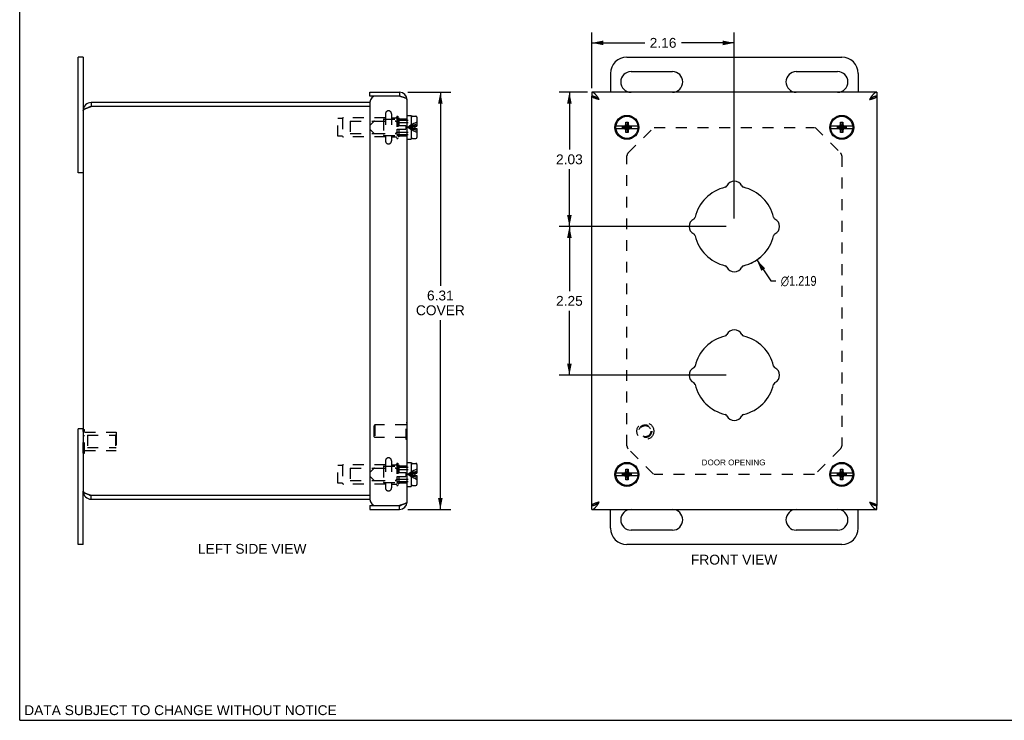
# Model space of a CAD drawing. Header units: inches. Extents: x 0 to 29.8, y 0 to 19.3.
# Tile 1 of 5: x 0 to 14.9, y 0 to 10.6. Entities that reach past the tile are written whole.
import ezdxf

# ---------------------------------------------------------------- set-up
doc = ezdxf.new("R2010")
doc.units = ezdxf.units.IN
doc.header["$LTSCALE"] = 1.638496
doc.header["$MEASUREMENT"] = 0
doc.linetypes.add('HIDDEN', pattern=[0.2, 0.1, -0.1])
doc.layers.get('0').update_dxf_attribs({"linetype": 'CONTINUOUS'})
for name, color, linetype in [('02___PRT_ALL_AXES', 7, 'CONTINUOUS'), ('06___PRT_ALL_SURFS', 7, 'CONTINUOUS'), ('DEFAULT_2', 8, 'HIDDEN'), ('DIMENSIONS', 7, 'CONTINUOUS')]:
    doc.layers.add(name, color=color, linetype=linetype)
doc.styles.get("Standard").update_dxf_attribs({"font": 'arial.ttf'})
doc.styles.add('TEXTSTYLE_1', font='gdt', dxfattribs={"width": 0.8})
doc.dimstyles.new('DIMSTYLE_1', dxfattribs={"dimtxt": 0.148954, "dimasz": 0.17524, "dimexe": 0.09, "dimexo": 0.07, "dimgap": 0.09, "dimtad": 0, "dimtih": 1, "dimtoh": 1, "dimdec": 3, "dimzin": 4, "dimdsep": 46, "dimtxsty": 'Standard', "dimblk": '_FILLED', "dimblk1": '_FILLED', "dimblk2": '_FILLED', "dimcen": 0.09, "dimadec": 3, "dimazin": 1, "dimtfac": 1, "dimtdec": 3, "dimtofl": 0, "dimtmove": 0, "dimatfit": 1, "dimldrblk": '_FILLED', "dimfxl": 0, "dimtolj": 1, "dimtzin": 4, "dimarcsym": 0})
doc.dimstyles.new('DIMSTYLE_2', dxfattribs={"dimtxt": 0.148954, "dimasz": 0.17524, "dimexe": 0.09, "dimexo": 0.07, "dimgap": 0.0425, "dimtad": 0, "dimtih": 1, "dimtoh": 1, "dimzin": 4, "dimdsep": 46, "dimtxsty": 'Standard', "dimblk": '_FILLED', "dimblk1": '_FILLED', "dimblk2": '_FILLED', "dimcen": 0.09, "dimazin": 1, "dimtfac": 1, "dimtdec": 3, "dimtofl": 0, "dimtmove": 0, "dimatfit": 3, "dimldrblk": '_FILLED', "dimfxl": 0, "dimtolj": 1, "dimtzin": 4, "dimarcsym": 0})

# ---------------------------------------------------------------- blocks, each defined once
blk = doc.blocks.new('_FILLED')
at = {"color": 0, "linetype": 'ByBlock'}
blk.add_solid([(0, 0), (-1, 0.2), (-1, -0.2)], dxfattribs=at)
blk = doc.blocks.new('*D1')
at = {"layer": 'DIMENSIONS', "color": 2, "linetype": 'Continuous'}
for p, q in [((11.151, 6.964), (11.364, 6.648)), ((11.364, 6.648), (11.44, 6.648))]:
    blk.add_line(p, q, dxfattribs=at)
at = {"layer": 'DIMENSIONS', "color": 2, "linetype": 'Continuous', "xscale": 0.1752402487, "yscale": 0.1752402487, "zscale": 0.1752402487, "rotation": 123.8815968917}
blk.add_blockref('_FILLED', (11.151, 6.964), dxfattribs=at)
at = {"layer": 'DIMENSIONS', "color": 2, "linetype": 'Continuous', "insert": (11.515, 6.722), "char_height": 0.14895, "width": 0.71911, "attachment_point": 1, "line_spacing_factor": 0.9, "style": 'TEXTSTYLE_1'}
blk.add_mtext('{\\fgdt;n}\\fArial;1.219', dxfattribs=at)
blk = doc.blocks.new('*D2')
at = {"layer": 'DIMENSIONS', "color": 2, "linetype": 'Continuous'}
for p, q in [((5.87, 9.502), (6.522, 9.502)), ((6.364, 9.502), (6.364, 6.575)), ((6.364, 3.189), (6.364, 6.054)), ((5.87, 3.189), (6.522, 3.189))]:
    blk.add_line(p, q, dxfattribs=at)
at = {"layer": 'DIMENSIONS', "color": 2, "linetype": 'Continuous', "xscale": 0.1752402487, "yscale": 0.1752402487, "zscale": 0.1752402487}
for p, rotation in [((6.364, 9.502), 90), ((6.364, 3.189), 270)]:
    blk.add_blockref('_FILLED', p, dxfattribs=dict(at, rotation=rotation))
at = {"layer": 'DIMENSIONS', "color": 2, "linetype": 'Continuous', "insert": (6.364, 6.501), "char_height": 0.149, "width": 0.73868, "attachment_point": 2, "line_spacing_factor": 0.9}
blk.add_mtext('6.31\\PCOVER', dxfattribs=at)
blk = doc.blocks.new('*D12')
at = {"layer": 'DIMENSIONS', "color": 2, "linetype": 'Continuous'}
for p, q in [((8.592, 9.502), (8.159, 9.502)), ((8.316, 9.502), (8.316, 8.635)), ((8.316, 7.47), (8.316, 8.337)), ((10.689, 7.47), (8.159, 7.47))]:
    blk.add_line(p, q, dxfattribs=at)
at = {"layer": 'DIMENSIONS', "color": 2, "linetype": 'Continuous', "xscale": 0.1752402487, "yscale": 0.1752402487, "zscale": 0.1752402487}
for p, rotation in [((8.316, 9.502), 90), ((8.316, 7.47), 270)]:
    blk.add_blockref('_FILLED', p, dxfattribs=dict(at, rotation=rotation))
at = {"layer": 'DIMENSIONS', "color": 2, "linetype": 'Continuous', "insert": (8.316, 8.561), "char_height": 0.149, "width": 0.40478, "attachment_point": 2, "line_spacing_factor": 0.9}
blk.add_mtext('2.03', dxfattribs=at)
blk = doc.blocks.new('*D13')
at = {"layer": 'DIMENSIONS', "color": 2, "linetype": 'Continuous'}
for p, q in [((8.655, 9.564), (8.655, 10.406)), ((10.811, 7.593), (10.811, 10.406)), ((8.655, 10.248), (9.456, 10.248)), ((10.811, 10.248), (10.01, 10.248))]:
    blk.add_line(p, q, dxfattribs=at)
at = {"layer": 'DIMENSIONS', "color": 2, "linetype": 'Continuous', "xscale": 0.1752402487, "yscale": 0.1752402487, "zscale": 0.1752402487, "rotation": 180}
blk.add_blockref('_FILLED', (8.655, 10.248), dxfattribs=at)
at = {"layer": 'DIMENSIONS', "color": 2, "linetype": 'Continuous', "xscale": 0.1752402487, "yscale": 0.1752402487, "zscale": 0.1752402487}
blk.add_blockref('_FILLED', (10.811, 10.248), dxfattribs=at)
at = {"layer": 'DIMENSIONS', "color": 2, "linetype": 'Continuous', "insert": (9.733, 10.323), "char_height": 0.149, "width": 0.40478, "attachment_point": 2, "line_spacing_factor": 0.9}
blk.add_mtext('2.16', dxfattribs=at)
blk = doc.blocks.new('*D14')
at = {"layer": 'DIMENSIONS', "color": 2, "linetype": 'Continuous'}
for p, q in [((10.689, 7.47), (8.159, 7.47)), ((8.316, 7.47), (8.316, 6.494)), ((8.316, 5.22), (8.316, 6.196)), ((10.689, 5.22), (8.159, 5.22))]:
    blk.add_line(p, q, dxfattribs=at)
at = {"layer": 'DIMENSIONS', "color": 2, "linetype": 'Continuous', "xscale": 0.1752402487, "yscale": 0.1752402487, "zscale": 0.1752402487}
for p, rotation in [((8.316, 7.47), 90), ((8.316, 5.22), 270)]:
    blk.add_blockref('_FILLED', p, dxfattribs=dict(at, rotation=rotation))
at = {"layer": 'DIMENSIONS', "color": 2, "linetype": 'Continuous', "insert": (8.316, 6.42), "char_height": 0.149, "width": 0.40478, "attachment_point": 2, "line_spacing_factor": 0.9}
blk.add_mtext('2.25', dxfattribs=at)

msp = doc.modelspace()

# ---------------------------------------------------------------- linework, layer by layer
at = {"color": 7, "linetype": 'Continuous'}
for p, q in [((0, 0), (0, 19.2764)), ((0.9614, 10.0329), (0.8864, 10.0329)), ((0.9614, 10.0329), (0.9614, 9.2254)), ((9.1863, 10.0329), (12.4363, 10.0329)), ((8.9363, 9.7829), (8.9363, 9.5017)), ((9.2488, 9.8142), (9.8738, 9.8142)), ((11.7488, 9.8142), (12.3738, 9.8142)), ((12.6863, 9.7829), (12.6863, 9.5017)), ((5.2994, 9.4417), (5.2994, 9.5017)), ((5.3894, 9.4417), (5.2994, 9.4417)), ((5.7474, 9.5017), (5.7474, 9.4417)), ((8.6551, 9.5017), (8.6551, 9.4417)), ((12.9676, 9.5017), (12.9676, 9.4417)), ((1.0814, 9.3454), (1.0814, 9.2854)), ((5.8594, 9.1514), (5.9219, 9.1514)), ((5.9219, 9.1514), (5.9219, 8.7894)), ((5.9269, 8.8184), (5.9269, 9.1224)), ((5.9419, 9.1374), (5.9949, 9.1374)), ((6.0099, 9.1224), (6.0099, 8.9869)), ((5.9219, 9.0434), (5.9269, 9.0434)), ((5.9769, 8.9869), (5.9769, 8.9539)), ((5.9769, 8.9869), (6.0099, 8.9869)), ((5.9769, 8.9539), (6.0099, 8.9539)), ((6.0099, 8.9539), (6.0099, 8.8184)), ((9.1538, 8.9869), (9.0202, 8.9869)), ((9.0202, 8.9539), (9.1538, 8.9539)), ((9.1216, 8.9571), (9.1216, 8.9838)), ((9.1216, 8.9838), (9.2511, 8.9571)), ((9.1216, 8.9838), (9.1483, 8.9838)), ((9.1216, 8.9571), (9.2511, 8.9838)), ((9.1483, 8.9571), (9.1216, 8.9571)), ((9.1393, 8.9869), (9.1587, 8.9981)), ((9.1587, 8.9427), (9.1393, 8.9539)), ((9.1483, 8.9838), (9.1538, 8.9869)), ((9.1483, 8.9571), (9.2244, 8.9838)), ((9.1483, 8.9838), (9.2244, 8.9571)), ((9.1538, 8.9539), (9.1483, 8.9571)), ((9.1587, 8.9981), (9.1698, 9.0174)), ((9.1587, 8.9427), (9.214, 8.9981)), ((9.214, 8.9427), (9.1587, 8.9981)), ((9.1698, 8.9234), (9.1587, 8.9427)), ((9.1698, 8.8904), (9.2028, 9.0504)), ((9.1698, 9.0174), (9.1698, 9.0504)), ((9.2028, 8.8904), (9.1698, 9.0504)), ((9.1698, 9.0504), (9.2028, 9.0504)), ((9.1698, 8.9234), (9.2028, 9.0174)), ((9.2028, 8.9234), (9.1698, 9.0174)), ((9.2028, 9.0504), (9.2028, 9.0174)), ((9.2028, 9.0174), (9.214, 8.9981)), ((9.214, 8.9427), (9.2028, 8.9234)), ((9.214, 8.9981), (9.2333, 8.9869)), ((9.2333, 8.9539), (9.214, 8.9427)), ((9.2189, 8.9869), (9.2244, 8.9838)), ((9.3525, 8.9869), (9.2189, 8.9869)), ((9.2244, 8.9571), (9.2189, 8.9539)), ((9.2189, 8.9539), (9.3525, 8.9539)), ((9.2244, 8.9838), (9.2511, 8.9838)), ((9.2511, 8.9571), (9.2244, 8.9571)), ((9.2511, 8.9838), (9.2511, 8.9571)), ((12.4038, 8.9869), (12.2702, 8.9869)), ((12.2702, 8.9539), (12.4038, 8.9539)), ((12.3716, 8.9571), (12.3716, 8.9838)), ((12.3716, 8.9571), (12.5011, 8.9838)), ((12.3716, 8.9838), (12.3983, 8.9838)), ((12.3716, 8.9838), (12.5011, 8.9571)), ((12.3983, 8.9571), (12.3716, 8.9571)), ((12.3893, 8.9869), (12.4087, 8.9981)), ((12.4087, 8.9427), (12.3893, 8.9539)), ((12.3983, 8.9838), (12.4038, 8.9869)), ((12.3983, 8.9571), (12.4744, 8.9838)), ((12.3983, 8.9838), (12.4744, 8.9571)), ((12.4038, 8.9539), (12.3983, 8.9571)), ((12.4087, 8.9981), (12.4198, 9.0174)), ((12.4087, 8.9427), (12.464, 8.9981)), ((12.4087, 8.9981), (12.464, 8.9427)), ((12.4198, 8.9234), (12.4087, 8.9427)), ((12.4198, 8.8904), (12.4528, 9.0504)), ((12.4198, 9.0174), (12.4198, 9.0504)), ((12.4528, 8.8904), (12.4198, 9.0504)), ((12.4198, 9.0504), (12.4528, 9.0504)), ((12.4198, 8.9234), (12.4528, 9.0174)), ((12.4528, 8.9234), (12.4198, 9.0174)), ((12.4528, 9.0504), (12.4528, 9.0174)), ((12.4528, 9.0174), (12.464, 8.9981)), ((12.464, 8.9427), (12.4528, 8.9234)), ((12.464, 8.9981), (12.4833, 8.9869)), ((12.4833, 8.9539), (12.464, 8.9427)), ((12.6025, 8.9869), (12.4689, 8.9869)), ((12.4689, 8.9869), (12.4744, 8.9838)), ((12.4744, 8.9571), (12.4689, 8.9539)), ((12.4689, 8.9539), (12.6025, 8.9539)), ((12.4744, 8.9838), (12.5011, 8.9838)), ((12.5011, 8.9571), (12.4744, 8.9571)), ((12.5011, 8.9838), (12.5011, 8.9571)), ((5.8594, 8.7894), (5.9219, 8.7894)), ((5.9219, 8.8974), (5.9269, 8.8974)), ((5.9419, 8.8034), (5.9949, 8.8034)), ((9.1698, 8.8904), (9.1698, 8.9234)), ((9.2028, 8.8904), (9.1698, 8.8904)), ((9.2028, 8.9234), (9.2028, 8.8904)), ((12.4198, 8.8904), (12.4198, 8.9234)), ((12.4528, 8.8904), (12.4198, 8.8904)), ((12.4528, 8.9234), (12.4528, 8.8904)), ((0.9614, 8.2829), (0.8864, 8.2829)), ((5.8634, 4.5022), (5.8594, 4.5022)), ((5.8634, 4.2462), (5.8634, 4.5022)), ((0.9614, 4.4079), (0.8864, 4.4079)), ((5.8634, 4.2462), (5.8594, 4.2462)), ((5.8594, 3.9014), (5.9219, 3.9014)), ((5.9219, 3.9014), (5.9219, 3.5394)), ((5.9419, 3.8874), (5.9949, 3.8874)), ((5.9219, 3.7934), (5.9269, 3.7934)), ((5.9269, 3.5684), (5.9269, 3.8724)), ((5.9769, 3.7369), (6.0099, 3.7369)), ((5.9769, 3.7369), (5.9769, 3.7039)), ((6.0099, 3.8724), (6.0099, 3.7369)), ((9.1538, 3.7369), (9.0202, 3.7369)), ((9.1216, 3.7338), (9.2511, 3.7071)), ((9.1216, 3.7338), (9.1483, 3.7338)), ((9.1216, 3.7071), (9.2511, 3.7338)), ((9.1216, 3.7071), (9.1216, 3.7338)), ((9.1393, 3.7369), (9.1587, 3.7481)), ((9.1483, 3.7338), (9.1538, 3.7369)), ((9.1483, 3.7338), (9.2244, 3.7071)), ((9.1483, 3.7071), (9.2244, 3.7338)), ((9.1587, 3.7481), (9.1698, 3.7674)), ((9.1587, 3.7481), (9.214, 3.6927)), ((9.1587, 3.6927), (9.214, 3.7481)), ((9.1698, 3.8004), (9.2028, 3.8004)), ((9.2028, 3.6404), (9.1698, 3.8004)), ((9.1698, 3.7674), (9.1698, 3.8004)), ((9.1698, 3.6404), (9.2028, 3.8004)), ((9.2028, 3.6734), (9.1698, 3.7674)), ((9.1698, 3.6734), (9.2028, 3.7674)), ((9.2028, 3.8004), (9.2028, 3.7674)), ((9.2028, 3.7674), (9.214, 3.7481)), ((9.214, 3.7481), (9.2333, 3.7369)), ((9.2189, 3.7369), (9.2244, 3.7338)), ((9.3525, 3.7369), (9.2189, 3.7369)), ((9.2244, 3.7338), (9.2511, 3.7338)), ((9.2511, 3.7338), (9.2511, 3.7071)), ((12.4038, 3.7369), (12.2702, 3.7369)), ((12.3716, 3.7071), (12.5011, 3.7338)), ((12.3716, 3.7338), (12.3983, 3.7338)), ((12.3716, 3.7338), (12.5011, 3.7071)), ((12.3716, 3.7071), (12.3716, 3.7338)), ((12.3893, 3.7369), (12.4087, 3.7481)), ((12.3983, 3.7338), (12.4038, 3.7369)), ((12.3983, 3.7338), (12.4744, 3.7071)), ((12.3983, 3.7071), (12.4744, 3.7338)), ((12.4087, 3.7481), (12.4198, 3.7674)), ((12.4087, 3.7481), (12.464, 3.6927)), ((12.4087, 3.6927), (12.464, 3.7481)), ((12.4198, 3.8004), (12.4528, 3.8004)), ((12.4528, 3.6404), (12.4198, 3.8004)), ((12.4198, 3.7674), (12.4198, 3.8004)), ((12.4198, 3.6404), (12.4528, 3.8004)), ((12.4528, 3.6734), (12.4198, 3.7674)), ((12.4198, 3.6734), (12.4528, 3.7674)), ((12.4528, 3.8004), (12.4528, 3.7674)), ((12.4528, 3.7674), (12.464, 3.7481)), ((12.464, 3.7481), (12.4833, 3.7369)), ((12.6025, 3.7369), (12.4689, 3.7369)), ((12.4689, 3.7369), (12.4744, 3.7338)), ((12.4744, 3.7338), (12.5011, 3.7338)), ((12.5011, 3.7338), (12.5011, 3.7071)), ((5.9219, 3.6474), (5.9269, 3.6474)), ((5.9769, 3.7039), (6.0099, 3.7039)), ((6.0099, 3.7039), (6.0099, 3.5684)), ((9.0202, 3.7039), (9.1538, 3.7039)), ((9.1483, 3.7071), (9.1216, 3.7071)), ((9.1587, 3.6927), (9.1393, 3.7039)), ((9.1538, 3.7039), (9.1483, 3.7071)), ((9.1698, 3.6734), (9.1587, 3.6927)), ((9.1698, 3.6404), (9.1698, 3.6734)), ((9.2028, 3.6404), (9.1698, 3.6404)), ((9.214, 3.6927), (9.2028, 3.6734)), ((9.2028, 3.6734), (9.2028, 3.6404)), ((9.2333, 3.7039), (9.214, 3.6927)), ((9.2244, 3.7071), (9.2189, 3.7039)), ((9.2189, 3.7039), (9.3525, 3.7039)), ((9.2511, 3.7071), (9.2244, 3.7071)), ((12.2702, 3.7039), (12.4038, 3.7039)), ((12.3983, 3.7071), (12.3716, 3.7071)), ((12.4087, 3.6927), (12.3893, 3.7039)), ((12.4038, 3.7039), (12.3983, 3.7071)), ((12.4198, 3.6734), (12.4087, 3.6927)), ((12.4198, 3.6404), (12.4198, 3.6734)), ((12.4528, 3.6404), (12.4198, 3.6404)), ((12.464, 3.6927), (12.4528, 3.6734)), ((12.4528, 3.6734), (12.4528, 3.6404)), ((12.4833, 3.7039), (12.464, 3.6927)), ((12.4744, 3.7071), (12.4689, 3.7039)), ((12.4689, 3.7039), (12.6025, 3.7039)), ((12.5011, 3.7071), (12.4744, 3.7071)), ((0.9614, 2.6579), (0.9614, 3.4654)), ((5.8594, 3.5394), (5.9219, 3.5394)), ((5.9419, 3.5534), (5.9949, 3.5534)), ((1.0814, 3.3454), (1.0814, 3.4054)), ((5.2994, 3.2492), (5.3894, 3.2492)), ((5.2994, 3.2492), (5.2994, 3.1892)), ((5.7474, 3.1892), (5.7474, 3.2492)), ((8.6551, 3.1892), (8.6551, 3.2492)), ((8.9363, 2.9079), (8.9363, 3.1892)), ((12.6863, 2.9079), (12.6863, 3.1892)), ((12.9676, 3.1892), (12.9676, 3.2492)), ((9.8738, 2.8767), (9.2488, 2.8767)), ((12.3738, 2.8767), (11.7488, 2.8767)), ((0.9614, 2.6579), (0.8864, 2.6579)), ((12.4363, 2.6579), (9.1863, 2.6579)), ((0, 0), (29.7908, 0))]:
    msp.add_line(p, q, dxfattribs=at)
at = {"color": 3, "linetype": 'Continuous'}
for p, q in [((0.8864, 8.2829), (0.8864, 10.0329)), ((5.2994, 9.5017), (5.7474, 9.5017)), ((5.7474, 9.4417), (5.3894, 9.4417)), ((5.8594, 3.3012), (5.8594, 9.3897)), ((12.9676, 9.5017), (8.6551, 9.5017)), ((8.6551, 3.2492), (8.6551, 9.4417)), ((12.9676, 9.4417), (12.9676, 3.2492)), ((1.0363, 9.2707), (1.0395, 9.2718)), ((1.0395, 9.2718), (1.0427, 9.2729)), ((1.0427, 9.2729), (1.046, 9.274)), ((1.046, 9.274), (1.0493, 9.275)), ((1.0493, 9.275), (1.0526, 9.2761)), ((1.0526, 9.2761), (1.0559, 9.2772)), ((1.0559, 9.2772), (1.0593, 9.2783)), ((1.0593, 9.2783), (1.0626, 9.2794)), ((1.0626, 9.2794), (1.0677, 9.281)), ((1.0677, 9.281), (1.0729, 9.2827)), ((5.2994, 9.3454), (1.0814, 9.3454)), ((5.2994, 9.2854), (1.0814, 9.2854)), ((5.2994, 9.3517), (5.2994, 3.3392)), ((0.9614, 9.2254), (0.9614, 3.4654)), ((0.8864, 2.6579), (0.8864, 4.4079)), ((1.0411, 3.4185), (1.0443, 3.4174)), ((1.0443, 3.4174), (1.0476, 3.4163)), ((1.0476, 3.4163), (1.0509, 3.4152)), ((1.0509, 3.4152), (1.0542, 3.4141)), ((1.0542, 3.4141), (1.0576, 3.413)), ((1.0576, 3.413), (1.0626, 3.4114)), ((1.0626, 3.4114), (1.0677, 3.4098)), ((1.0677, 3.4098), (1.0814, 3.4054)), ((1.0814, 3.4054), (5.2994, 3.4054)), ((1.0814, 3.3454), (5.2994, 3.3454)), ((5.2994, 3.1892), (5.7474, 3.1892)), ((5.3894, 3.2492), (5.7474, 3.2492)), ((8.6551, 3.1892), (12.9676, 3.1892))]:
    msp.add_line(p, q, dxfattribs=at)
for points in [[(5.8594, 9.3897), (5.8593, 9.3912), (5.8589, 9.3927), (5.8583, 9.3942), (5.8575, 9.3958), (5.8564, 9.3973), (5.8551, 9.3988), (5.8536, 9.4004), (5.8519, 9.4019), (5.8499, 9.4034), (5.8477, 9.405), (5.8453, 9.4065), (5.8426, 9.408), (5.8398, 9.4095), (5.8368, 9.4111), (5.8336, 9.4126), (5.8302, 9.4141), (5.8266, 9.4157), (5.8229, 9.4172), (5.819, 9.4187), (5.8149, 9.4202), (5.8107, 9.4218), (5.8064, 9.4233), (5.8019, 9.4248), (5.7973, 9.4264), (5.7927, 9.4279), (5.7879, 9.4294), (5.783, 9.431), (5.7781, 9.4325), (5.7731, 9.434), (5.768, 9.4355), (5.7629, 9.4371), (5.7577, 9.4386), (5.7526, 9.4401), (5.7474, 9.4417)], [(8.7671, 9.3897), (8.7638, 9.3948), (8.7605, 9.4), (8.7572, 9.4051), (8.7539, 9.4102), (8.7506, 9.4153), (8.7473, 9.4203), (8.744, 9.4253), (8.7407, 9.4301), (8.7374, 9.4349), (8.7342, 9.4396), (8.7309, 9.4442), (8.7276, 9.4486), (8.7243, 9.4529), (8.721, 9.4571), (8.7177, 9.4612), (8.7144, 9.4651), (8.7111, 9.4688), (8.7078, 9.4724), (8.7045, 9.4758), (8.7012, 9.479), (8.6979, 9.4821), (8.6946, 9.4849), (8.6913, 9.4875), (8.688, 9.4899), (8.6847, 9.4921), (8.6815, 9.4941), (8.6782, 9.4959), (8.6749, 9.4974), (8.6716, 9.4987), (8.6683, 9.4998), (8.665, 9.5006), (8.6617, 9.5012), (8.6584, 9.5015), (8.6551, 9.5017)], [(8.7671, 9.3897), (8.7619, 9.3912), (8.7568, 9.3927), (8.7516, 9.3942), (8.7465, 9.3958), (8.7415, 9.3973), (8.7365, 9.3988), (8.7315, 9.4004), (8.7266, 9.4019), (8.7219, 9.4034), (8.7172, 9.405), (8.7126, 9.4065), (8.7081, 9.408), (8.7038, 9.4095), (8.6996, 9.4111), (8.6955, 9.4126), (8.6916, 9.4141), (8.6879, 9.4157), (8.6843, 9.4172), (8.6809, 9.4187), (8.6777, 9.4202), (8.6747, 9.4218), (8.6719, 9.4233), (8.6693, 9.4248), (8.6668, 9.4264), (8.6646, 9.4279), (8.6627, 9.4294), (8.6609, 9.431), (8.6594, 9.4325), (8.6581, 9.434), (8.657, 9.4355), (8.6562, 9.4371), (8.6556, 9.4386), (8.6552, 9.4401), (8.6551, 9.4417)], [(12.9676, 9.5017), (12.9643, 9.5015), (12.961, 9.5012), (12.9577, 9.5006), (12.9544, 9.4998), (12.9511, 9.4987), (12.9478, 9.4974), (12.9445, 9.4959), (12.9412, 9.4941), (12.9379, 9.4921), (12.9347, 9.4899), (12.9314, 9.4875), (12.9281, 9.4849), (12.9248, 9.4821), (12.9215, 9.479), (12.9182, 9.4758), (12.9149, 9.4724), (12.9116, 9.4689), (12.9083, 9.4651), (12.905, 9.4612), (12.9017, 9.4572), (12.8984, 9.453), (12.8951, 9.4486), (12.8918, 9.4442), (12.8885, 9.4396), (12.8852, 9.4349), (12.882, 9.4301), (12.8787, 9.4253), (12.8754, 9.4203), (12.8721, 9.4153), (12.8688, 9.4102), (12.8655, 9.4051), (12.8622, 9.4), (12.8589, 9.3948), (12.8556, 9.3897)], [(12.8556, 9.3897), (12.8608, 9.3912), (12.8659, 9.3927), (12.8711, 9.3942), (12.8762, 9.3958), (12.8812, 9.3973), (12.8862, 9.3988), (12.8912, 9.4004), (12.8961, 9.4019), (12.9008, 9.4034), (12.9055, 9.405), (12.9101, 9.4065), (12.9146, 9.408), (12.9189, 9.4095), (12.9231, 9.4111), (12.9272, 9.4126), (12.9311, 9.4141), (12.9348, 9.4157), (12.9384, 9.4172), (12.9418, 9.4187), (12.945, 9.4202), (12.948, 9.4218), (12.9508, 9.4233), (12.9534, 9.4248), (12.9559, 9.4264), (12.9581, 9.4279), (12.96, 9.4294), (12.9618, 9.431), (12.9633, 9.4325), (12.9646, 9.434), (12.9657, 9.4355), (12.9665, 9.4371), (12.9671, 9.4386), (12.9675, 9.4401), (12.9676, 9.4417)], [(0.9614, 9.2254), (0.9614, 9.226), (0.9615, 9.2265), (0.9615, 9.227), (0.9616, 9.2276), (0.9617, 9.2281), (0.9619, 9.2287), (0.962, 9.2292), (0.9622, 9.2298), (0.9624, 9.2303), (0.9626, 9.2309), (0.9629, 9.2314), (0.9632, 9.232), (0.9635, 9.2325), (0.9638, 9.233), (0.9642, 9.2336), (0.9645, 9.2341), (0.9649, 9.2347), (0.9654, 9.2352), (0.9658, 9.2358), (0.9663, 9.2363), (0.9668, 9.2369), (0.9673, 9.2374), (0.9678, 9.238), (0.9684, 9.2385), (0.969, 9.239), (0.9696, 9.2396), (0.9702, 9.2401), (0.9709, 9.2407), (0.9716, 9.2412), (0.9723, 9.2418), (0.973, 9.2423), (0.9737, 9.2429), (0.9745, 9.2434), (0.9753, 9.244), (0.9761, 9.2445), (0.9769, 9.245), (0.9778, 9.2456), (0.9787, 9.2461), (0.9796, 9.2467), (0.9805, 9.2472), (0.9814, 9.2478), (0.9824, 9.2483), (0.9833, 9.2489), (0.9843, 9.2494), (0.9854, 9.25), (0.9864, 9.2505), (0.9874, 9.251), (0.9885, 9.2516), (0.9896, 9.2521), (0.9907, 9.2527), (0.9919, 9.2532), (0.993, 9.2538), (0.9942, 9.2543), (0.9954, 9.2549), (0.9966, 9.2554), (0.9978, 9.256), (0.999, 9.2565), (1.0003, 9.257), (1.0016, 9.2576), (1.0028, 9.2581), (1.0041, 9.2587), (1.0055, 9.2592), (1.0068, 9.2598), (1.0081, 9.2603), (1.0095, 9.2609), (1.0109, 9.2614), (1.0123, 9.262), (1.0137, 9.2625), (1.0151, 9.263), (1.0165, 9.2636), (1.018, 9.2641), (1.0195, 9.2647), (1.0209, 9.2652), (1.0224, 9.2658), (1.0239, 9.2663), (1.0254, 9.2669), (1.0269, 9.2674), (1.0285, 9.268), (1.03, 9.2685), (1.0316, 9.269), (1.0331, 9.2696), (1.0347, 9.2701), (1.0363, 9.2707)], [(1.0729, 9.2827), (1.0797, 9.2849), (1.0814, 9.2854)], [(0.9614, 3.4654), (0.9614, 3.4649), (0.9615, 3.4643), (0.9615, 3.4638), (0.9616, 3.4632), (0.9617, 3.4627), (0.9619, 3.4621), (0.962, 3.4616), (0.9622, 3.461), (0.9624, 3.4605), (0.9626, 3.46), (0.9629, 3.4594), (0.9632, 3.4589), (0.9635, 3.4583), (0.9638, 3.4578), (0.9642, 3.4572), (0.9645, 3.4567), (0.9649, 3.4561), (0.9654, 3.4556), (0.9658, 3.455), (0.9663, 3.4545), (0.9668, 3.454), (0.9673, 3.4534), (0.9678, 3.4529), (0.9684, 3.4523), (0.969, 3.4518), (0.9696, 3.4512), (0.9702, 3.4507), (0.9709, 3.4501), (0.9716, 3.4496), (0.9723, 3.449), (0.973, 3.4485), (0.9737, 3.448), (0.9745, 3.4474), (0.9753, 3.4469), (0.9761, 3.4463), (0.9769, 3.4458), (0.9778, 3.4452), (0.9787, 3.4447), (0.9796, 3.4441), (0.9805, 3.4436), (0.9814, 3.443), (0.9824, 3.4425), (0.9833, 3.442), (0.9843, 3.4414), (0.9854, 3.4409), (0.9864, 3.4403), (0.9874, 3.4398), (0.9885, 3.4392), (0.9896, 3.4387), (0.9907, 3.4381), (0.9919, 3.4376), (0.993, 3.437), (0.9942, 3.4365), (0.9954, 3.436), (0.9966, 3.4354), (0.9978, 3.4349), (0.999, 3.4343), (1.0003, 3.4338), (1.0016, 3.4332), (1.0028, 3.4327), (1.0041, 3.4321), (1.0055, 3.4316), (1.0068, 3.431), (1.0081, 3.4305), (1.0095, 3.43), (1.0109, 3.4294), (1.0123, 3.4289), (1.0137, 3.4283), (1.0151, 3.4278), (1.0165, 3.4272), (1.018, 3.4267), (1.0195, 3.4261), (1.0209, 3.4256), (1.0224, 3.425), (1.0239, 3.4245), (1.0254, 3.424), (1.0269, 3.4234), (1.0285, 3.4229), (1.03, 3.4223), (1.0316, 3.4218), (1.0331, 3.4212), (1.0347, 3.4207), (1.0363, 3.4201), (1.0379, 3.4196), (1.0411, 3.4185)], [(5.8594, 3.3012), (5.8593, 3.2996), (5.8589, 3.2981), (5.8583, 3.2966), (5.8575, 3.295), (5.8564, 3.2935), (5.8551, 3.292), (5.8536, 3.2905), (5.8519, 3.2889), (5.8499, 3.2874), (5.8477, 3.2859), (5.8453, 3.2843), (5.8426, 3.2828), (5.8398, 3.2813), (5.8368, 3.2797), (5.8336, 3.2782), (5.8302, 3.2767), (5.8266, 3.2752), (5.8229, 3.2736), (5.819, 3.2721), (5.8149, 3.2706), (5.8107, 3.269), (5.8064, 3.2675), (5.8019, 3.266), (5.7973, 3.2645), (5.7927, 3.2629), (5.7879, 3.2614), (5.783, 3.2599), (5.7781, 3.2583), (5.7731, 3.2568), (5.768, 3.2553), (5.7629, 3.2537), (5.7577, 3.2522), (5.7526, 3.2507), (5.7474, 3.2492)], [(8.6551, 3.1892), (8.6584, 3.1893), (8.6617, 3.1896), (8.665, 3.1902), (8.6683, 3.1911), (8.6716, 3.1921), (8.6749, 3.1934), (8.6782, 3.195), (8.6815, 3.1967), (8.6847, 3.1987), (8.688, 3.2009), (8.6913, 3.2033), (8.6946, 3.2059), (8.6979, 3.2088), (8.7012, 3.2118), (8.7045, 3.215), (8.7078, 3.2184), (8.7111, 3.222), (8.7144, 3.2257), (8.7177, 3.2296), (8.721, 3.2337), (8.7243, 3.2379), (8.7276, 3.2422), (8.7309, 3.2467), (8.7342, 3.2512), (8.7375, 3.2559), (8.7407, 3.2607), (8.744, 3.2656), (8.7473, 3.2705), (8.7506, 3.2755), (8.7539, 3.2806), (8.7572, 3.2857), (8.7605, 3.2908), (8.7638, 3.296), (8.7671, 3.3012)], [(8.7671, 3.3012), (8.7619, 3.2996), (8.7568, 3.2981), (8.7516, 3.2966), (8.7465, 3.295), (8.7415, 3.2935), (8.7365, 3.292), (8.7315, 3.2905), (8.7266, 3.2889), (8.7219, 3.2874), (8.7172, 3.2859), (8.7126, 3.2843), (8.7081, 3.2828), (8.7038, 3.2813), (8.6996, 3.2797), (8.6955, 3.2782), (8.6916, 3.2767), (8.6879, 3.2752), (8.6843, 3.2736), (8.6809, 3.2721), (8.6777, 3.2706), (8.6747, 3.269), (8.6719, 3.2675), (8.6693, 3.266), (8.6668, 3.2645), (8.6646, 3.2629), (8.6627, 3.2614), (8.6609, 3.2599), (8.6594, 3.2583), (8.6581, 3.2568), (8.657, 3.2553), (8.6562, 3.2537), (8.6556, 3.2522), (8.6552, 3.2507), (8.6551, 3.2492)], [(12.8556, 3.3012), (12.8608, 3.2996), (12.8659, 3.2981), (12.8711, 3.2966), (12.8762, 3.295), (12.8812, 3.2935), (12.8862, 3.292), (12.8912, 3.2905), (12.8961, 3.2889), (12.9008, 3.2874), (12.9055, 3.2859), (12.9101, 3.2843), (12.9146, 3.2828), (12.9189, 3.2813), (12.9231, 3.2797), (12.9272, 3.2782), (12.9311, 3.2767), (12.9348, 3.2752), (12.9384, 3.2736), (12.9418, 3.2721), (12.945, 3.2706), (12.948, 3.269), (12.9508, 3.2675), (12.9534, 3.266), (12.9559, 3.2645), (12.9581, 3.2629), (12.96, 3.2614), (12.9618, 3.2599), (12.9633, 3.2583), (12.9646, 3.2568), (12.9657, 3.2553), (12.9665, 3.2537), (12.9671, 3.2522), (12.9675, 3.2507), (12.9676, 3.2492)], [(12.8556, 3.3012), (12.8589, 3.296), (12.8622, 3.2908), (12.8655, 3.2857), (12.8688, 3.2806), (12.8721, 3.2755), (12.8754, 3.2705), (12.8787, 3.2656), (12.882, 3.2607), (12.8852, 3.2559), (12.8885, 3.2512), (12.8918, 3.2467), (12.8951, 3.2422), (12.8984, 3.2379), (12.9017, 3.2337), (12.905, 3.2296), (12.9083, 3.2257), (12.9116, 3.222), (12.9149, 3.2184), (12.9182, 3.215), (12.9215, 3.2118), (12.9248, 3.2088), (12.9281, 3.2059), (12.9314, 3.2033), (12.9347, 3.2009), (12.938, 3.1987), (12.9412, 3.1967), (12.9445, 3.195), (12.9478, 3.1934), (12.9511, 3.1921), (12.9544, 3.1911), (12.9577, 3.1902), (12.961, 3.1896), (12.9643, 3.1893), (12.9676, 3.1892)]]:
    msp.add_lwpolyline(points, dxfattribs=at)
at = {"color": 7, "linetype": 'Continuous'}
for points in [[(8.7342, 9.4128), (8.7309, 9.415), (8.7276, 9.417), (8.7243, 9.419), (8.721, 9.421), (8.7177, 9.4229), (8.7144, 9.4247), (8.7111, 9.4264), (8.7078, 9.4281), (8.7045, 9.4297), (8.7012, 9.4312), (8.6979, 9.4326), (8.6946, 9.4339), (8.6913, 9.4351), (8.688, 9.4362), (8.6847, 9.4372), (8.6815, 9.4381), (8.6782, 9.439), (8.6749, 9.4397), (8.6716, 9.4403), (8.6683, 9.4408), (8.665, 9.4412), (8.6617, 9.4414), (8.6584, 9.4416), (8.6551, 9.4417)], [(8.7671, 9.3897), (8.764, 9.3917), (8.7608, 9.3937), (8.7577, 9.3957), (8.7547, 9.3977), (8.7516, 9.3997), (8.7487, 9.4017), (8.7458, 9.4037), (8.7429, 9.4057), (8.7402, 9.4077), (8.7376, 9.4097), (8.735, 9.4117), (8.7326, 9.4137), (8.7319, 9.4143)], [(8.7671, 9.3897), (8.7638, 9.3921), (8.7605, 9.3945), (8.7572, 9.3968), (8.7539, 9.3992), (8.7506, 9.4016), (8.7473, 9.4039), (8.744, 9.4062), (8.7407, 9.4084), (8.7374, 9.4107), (8.7342, 9.4128)], [(12.8918, 9.415), (12.8885, 9.4128), (12.8852, 9.4107), (12.882, 9.4084), (12.8787, 9.4062), (12.8754, 9.4039), (12.8721, 9.4016), (12.8688, 9.3992), (12.8655, 9.3968), (12.8622, 9.3945), (12.8589, 9.3921), (12.8556, 9.3897)], [(12.8556, 9.3897), (12.8587, 9.3917), (12.8619, 9.3937), (12.865, 9.3957), (12.868, 9.3977), (12.8711, 9.3997), (12.874, 9.4017), (12.8769, 9.4037), (12.8798, 9.4057), (12.8825, 9.4077), (12.8851, 9.4097), (12.8877, 9.4117), (12.8901, 9.4137), (12.8908, 9.4143)], [(12.9676, 9.4417), (12.9643, 9.4416), (12.961, 9.4414), (12.9577, 9.4412), (12.9544, 9.4408), (12.9511, 9.4403), (12.9478, 9.4397), (12.9445, 9.439), (12.9412, 9.4381), (12.9379, 9.4372), (12.9347, 9.4362), (12.9314, 9.4351), (12.9281, 9.4339), (12.9248, 9.4326), (12.9215, 9.4312), (12.9182, 9.4297), (12.9149, 9.4281), (12.9116, 9.4264), (12.9083, 9.4247), (12.905, 9.4229), (12.9017, 9.421), (12.8984, 9.419), (12.8951, 9.417), (12.8918, 9.415)], [(8.7309, 3.2759), (8.7342, 3.278), (8.7375, 3.2802), (8.7407, 3.2824), (8.744, 3.2846), (8.7473, 3.2869), (8.7506, 3.2893), (8.7539, 3.2916), (8.7572, 3.294), (8.7605, 3.2964), (8.7638, 3.2988), (8.7671, 3.3012)], [(8.7671, 3.3012), (8.764, 3.2992), (8.7608, 3.2972), (8.7577, 3.2952), (8.7547, 3.2932), (8.7516, 3.2912), (8.7487, 3.2892), (8.7458, 3.2872), (8.7429, 3.2852), (8.7402, 3.2832), (8.7376, 3.2812), (8.735, 3.2792), (8.7326, 3.2772), (8.7319, 3.2765)], [(12.8556, 3.3012), (12.8587, 3.2992), (12.8619, 3.2972), (12.865, 3.2952), (12.868, 3.2932), (12.8711, 3.2912), (12.874, 3.2892), (12.8769, 3.2872), (12.8798, 3.2852), (12.8825, 3.2832), (12.8851, 3.2812), (12.8877, 3.2792), (12.8901, 3.2772), (12.8908, 3.2765)], [(12.8556, 3.3012), (12.8589, 3.2988), (12.8622, 3.2964), (12.8655, 3.294), (12.8688, 3.2916), (12.8721, 3.2893), (12.8754, 3.2869), (12.8787, 3.2846), (12.882, 3.2824), (12.8852, 3.2802), (12.8885, 3.278)], [(12.8885, 3.278), (12.8918, 3.2759), (12.8951, 3.2738), (12.8984, 3.2718), (12.9017, 3.2698), (12.905, 3.2679), (12.9083, 3.2661), (12.9116, 3.2644), (12.9149, 3.2627), (12.9182, 3.2612), (12.9215, 3.2597), (12.9248, 3.2583), (12.9281, 3.2569), (12.9314, 3.2557), (12.9347, 3.2546), (12.938, 3.2536), (12.9412, 3.2527), (12.9445, 3.2519), (12.9478, 3.2511), (12.9511, 3.2505), (12.9544, 3.25), (12.9577, 3.2497), (12.961, 3.2494), (12.9643, 3.2492), (12.9676, 3.2492)], [(8.6551, 3.2492), (8.6584, 3.2492), (8.6617, 3.2494), (8.665, 3.2497), (8.6683, 3.25), (8.6716, 3.2505), (8.6749, 3.2511), (8.6782, 3.2519), (8.6815, 3.2527), (8.6847, 3.2536), (8.688, 3.2546), (8.6913, 3.2557), (8.6946, 3.2569), (8.6979, 3.2583), (8.7012, 3.2597), (8.7045, 3.2611), (8.7078, 3.2627), (8.7111, 3.2644), (8.7144, 3.2661), (8.7177, 3.2679), (8.721, 3.2698), (8.7243, 3.2718), (8.7276, 3.2738), (8.7309, 3.2759)]]:
    msp.add_lwpolyline(points, dxfattribs=at)
for centre, radius in [((9.1863, 8.9704), 0.181), ((9.1863, 8.9704), 0.167), ((12.4363, 8.9704), 0.181), ((12.4363, 8.9704), 0.167), ((9.1863, 3.7204), 0.181), ((9.1863, 3.7204), 0.167), ((12.4363, 3.7204), 0.181), ((12.4363, 3.7204), 0.167)]:
    msp.add_circle(centre, radius, dxfattribs=at)
for centre, radius, start, end in [((9.1863, 9.7829), 0.25, 90, 180), ((12.4363, 9.7829), 0.25, 0, 90), ((9.2488, 9.6579), 0.1562, 90, 270), ((9.8738, 9.6579), 0.1562, 270, 90), ((11.7488, 9.6579), 0.1562, 90, 270), ((12.3738, 9.6579), 0.1562, 270, 90), ((5.7474, 9.3897), 0.052, 56.76537, 90), ((1.0814, 9.2254), 0.06, 90, 125.80217), ((5.9419, 9.1224), 0.015, 90, 180), ((5.9949, 9.1224), 0.015, 0, 90), ((5.9419, 8.8184), 0.015, 180, 270), ((5.9949, 8.8184), 0.015, 270, 360), ((5.9419, 3.8724), 0.015, 90, 180), ((5.9949, 3.8724), 0.015, 0, 90), ((5.9419, 3.5684), 0.015, 180, 270), ((5.9949, 3.5684), 0.015, 270, 360), ((1.0814, 3.4654), 0.06, 234.19783, 270), ((5.7474, 3.3012), 0.052, 270, 303.23471), ((9.2488, 3.0329), 0.1562, 90, 270), ((9.8738, 3.0329), 0.1562, 270, 90), ((11.7488, 3.0329), 0.1562, 90, 270), ((12.3738, 3.0329), 0.1562, 270, 90), ((9.1863, 2.9079), 0.25, 180, 270), ((12.4363, 2.9079), 0.25, 270, 360)]:
    msp.add_arc(centre, radius, start, end, dxfattribs=at)
at = {"color": 3, "linetype": 'Continuous'}
for centre, radius, start, end in [((5.3894, 9.3517), 0.09, 90, 180), ((5.7474, 9.3897), 0.112, 0, 90), ((1.0814, 9.2254), 0.12, 90, 180), ((10.8113, 7.4704), 0.6095, 103.19827, 166.80173), ((10.6631, 8.1028), 0.04, 283.19827, 333.99508), ((10.8113, 8.0304), 0.125, 26.00492, 153.99508), ((10.9596, 8.1028), 0.04, 206.00492, 256.80173), ((10.8113, 7.4704), 0.6095, 13.19827, 76.80173), ((10.179, 7.6187), 0.04, 296.00492, 346.80173), ((11.4437, 7.6187), 0.04, 193.19827, 243.99508), ((10.2513, 7.4704), 0.125, 116.00492, 243.99508), ((11.3713, 7.4704), 0.125, 296.00492, 63.99508), ((10.179, 7.3221), 0.04, 13.19827, 63.99508), ((10.8113, 7.4704), 0.6095, 193.19827, 256.80173), ((10.8113, 7.4704), 0.6095, 283.19827, 346.80173), ((11.4437, 7.3221), 0.04, 116.00492, 166.80173), ((10.6631, 6.8381), 0.04, 26.00492, 76.80173), ((10.8113, 6.9104), 0.125, 206.00492, 333.99508), ((10.9596, 6.8381), 0.04, 103.19827, 153.99508), ((10.8113, 5.2204), 0.6095, 103.19827, 166.80173), ((10.6631, 5.8528), 0.04, 283.19827, 333.99508), ((10.8113, 5.7804), 0.125, 26.00492, 153.99508), ((10.9596, 5.8528), 0.04, 206.00492, 256.80173), ((10.8113, 5.2204), 0.6095, 13.19827, 76.80173), ((10.2513, 5.2204), 0.125, 116.00492, 243.99508), ((10.179, 5.3687), 0.04, 296.00492, 346.80173), ((11.4437, 5.3687), 0.04, 193.19827, 243.99508), ((11.3713, 5.2204), 0.125, 296.00492, 63.99508), ((10.179, 5.0721), 0.04, 13.19827, 63.99508), ((10.8113, 5.2204), 0.6095, 193.19827, 256.80173), ((10.8113, 5.2204), 0.6095, 283.19827, 346.80173), ((11.4437, 5.0721), 0.04, 116.00492, 166.80173), ((10.6631, 4.5881), 0.04, 26.00492, 76.80173), ((10.9596, 4.5881), 0.04, 103.19827, 153.99508), ((10.8113, 4.6604), 0.125, 206.00492, 333.99508), ((1.0814, 3.4654), 0.12, 180, 270), ((5.3894, 3.3392), 0.09, 180, 270), ((5.7474, 3.3012), 0.112, 270, 360)]:
    msp.add_arc(centre, radius, start, end, dxfattribs=at)
at = {"layer": '02___PRT_ALL_AXES', "color": 8, "linetype": 'HIDDEN'}
for p, q in [((0.982, 4.3604), (1.461, 4.3604)), ((1.461, 4.3604), (1.461, 4.0804)), ((0.982, 4.0804), (1.461, 4.0804))]:
    msp.add_line(p, q, dxfattribs=at)
at = {"layer": '06___PRT_ALL_SURFS', "color": 8, "linetype": 'HIDDEN'}
for p, q in [((0.961, 4.0403), (0.961, 4.4005)), ((0.961, 4.4005), (0.982, 4.4005)), ((0.982, 4.0403), (0.982, 4.4005)), ((0.961, 4.3105), (0.982, 4.3105)), ((0.961, 4.1303), (0.982, 4.1303)), ((0.961, 4.0403), (0.982, 4.0403))]:
    msp.add_line(p, q, dxfattribs=at)
at = {"layer": 'DEFAULT_2', "color": 8, "linetype": 'HIDDEN'}
for p, q in [((4.8129, 8.8354), (4.8129, 9.1054)), ((4.8819, 9.1054), (4.8129, 9.1054)), ((4.8819, 9.1054), (4.8819, 8.8354)), ((5.5329, 9.1164), (4.8998, 9.1164)), ((5.5114, 9.0954), (5.7214, 9.0954)), ((5.5329, 9.1742), (5.5329, 8.7667)), ((5.6254, 9.1742), (5.6254, 8.7667)), ((5.6254, 9.1164), (5.6934, 9.1164)), ((5.7034, 9.1404), (5.7034, 8.8004)), ((5.7034, 9.1404), (5.7214, 9.1404)), ((5.7119, 9.0909), (5.7344, 9.1134)), ((5.7119, 9.0004), (5.7119, 9.0909)), ((5.7214, 9.1404), (5.7214, 8.8004)), ((5.7344, 9.1134), (5.7344, 9.0004)), ((5.7344, 9.1004), (5.8594, 9.1004)), ((5.0014, 9.0654), (5.0014, 8.8754)), ((5.0014, 9.0654), (5.5014, 9.0654)), ((5.2999, 9.0034), (5.3565, 9.06)), ((5.2999, 8.9374), (5.2999, 9.0034)), ((5.2999, 8.9374), (5.3565, 8.8808)), ((5.3671, 9.0644), (5.6807, 9.0644)), ((5.5014, 9.0854), (5.5014, 8.8554)), ((5.7035, 9.0478), (5.6913, 9.06)), ((5.7119, 9.0804), (5.9219, 9.0804)), ((5.7119, 9.0004), (5.8419, 9.0004)), ((5.7119, 8.8499), (5.7119, 8.9404)), ((5.7119, 8.9404), (5.8419, 8.9404)), ((5.7141, 9.0434), (5.9219, 9.0434)), ((5.7344, 8.9404), (5.7344, 8.8274)), ((5.8419, 9.0004), (5.8419, 8.9404)), ((5.9414, 8.9798), (5.9239, 8.9777)), ((5.9414, 8.961), (5.9239, 8.9632)), ((9.2047, 8.5825), (9.5897, 8.9675)), ((9.5996, 8.9704), (12.0231, 8.9704)), ((12.033, 8.9675), (12.418, 8.5825)), ((4.8819, 8.8354), (4.8129, 8.8354)), ((5.5329, 8.8244), (4.8998, 8.8244)), ((5.0014, 8.8754), (5.5014, 8.8754)), ((5.3671, 8.8764), (5.6807, 8.8764)), ((5.5114, 8.8454), (5.7214, 8.8454)), ((5.6254, 8.8244), (5.6934, 8.8244)), ((5.7035, 8.893), (5.6913, 8.8808)), ((5.7034, 8.8004), (5.7214, 8.8004)), ((5.7119, 8.8604), (5.9219, 8.8604)), ((5.7119, 8.8499), (5.7344, 8.8274)), ((5.7141, 8.8974), (5.9219, 8.8974)), ((5.7344, 8.8404), (5.8594, 8.8404)), ((9.1863, 4.1525), (9.1863, 8.5383)), ((12.4363, 8.5383), (12.4363, 4.1525)), ((5.8594, 4.5022), (5.8454, 4.5022)), ((5.8454, 4.2462), (5.8454, 4.5022)), ((1.451, 4.3154), (1.461, 4.3254)), ((1.461, 4.3254), (1.461, 4.1154)), ((5.3634, 4.4582), (5.3734, 4.4682)), ((5.3634, 4.2902), (5.3634, 4.4582)), ((5.8454, 4.4682), (5.3734, 4.4682)), ((5.3734, 4.4682), (5.3734, 4.2802)), ((1.0235, 4.3154), (1.0235, 4.1254)), ((1.0235, 4.3154), (1.451, 4.3154)), ((1.451, 4.3154), (1.451, 4.1254)), ((5.3634, 4.2902), (5.3734, 4.2802)), ((5.8454, 4.2802), (5.3734, 4.2802)), ((5.8594, 4.2462), (5.8454, 4.2462)), ((1.0235, 4.1254), (1.451, 4.1254)), ((1.451, 4.1254), (1.461, 4.1154)), ((9.5897, 3.7233), (9.2047, 4.1084)), ((12.418, 4.1084), (12.033, 3.7233)), ((5.5329, 3.9242), (5.5329, 3.5167)), ((5.6254, 3.9242), (5.6254, 3.5167)), ((5.7034, 3.8904), (5.7214, 3.8904)), ((5.7034, 3.8904), (5.7034, 3.5504)), ((5.7214, 3.8904), (5.7214, 3.5504)), ((4.8819, 3.8554), (4.8129, 3.8554)), ((4.8129, 3.5854), (4.8129, 3.8554)), ((4.8819, 3.8554), (4.8819, 3.5854)), ((5.5329, 3.8664), (4.8998, 3.8664)), ((5.0014, 3.8154), (5.5014, 3.8154)), ((5.0014, 3.8154), (5.0014, 3.6254)), ((5.2999, 3.7534), (5.3565, 3.81)), ((5.2999, 3.6874), (5.2999, 3.7534)), ((5.3671, 3.8144), (5.6807, 3.8144)), ((5.5014, 3.8354), (5.5014, 3.6054)), ((5.5114, 3.8454), (5.7214, 3.8454)), ((5.6254, 3.8664), (5.6934, 3.8664)), ((5.7035, 3.7978), (5.6913, 3.81)), ((5.7119, 3.8409), (5.7344, 3.8634)), ((5.7119, 3.7504), (5.7119, 3.8409)), ((5.7119, 3.8304), (5.9219, 3.8304)), ((5.7119, 3.7504), (5.8419, 3.7504)), ((5.7141, 3.7934), (5.9219, 3.7934)), ((5.7344, 3.8634), (5.7344, 3.7504)), ((5.7344, 3.8504), (5.8594, 3.8504)), ((5.8419, 3.7504), (5.8419, 3.6904)), ((5.9414, 3.7298), (5.9239, 3.7277)), ((4.8819, 3.5854), (4.8129, 3.5854)), ((5.0014, 3.6254), (5.5014, 3.6254)), ((5.2999, 3.6874), (5.3565, 3.6308)), ((5.3671, 3.6264), (5.6807, 3.6264)), ((5.5114, 3.5954), (5.7214, 3.5954)), ((5.7035, 3.643), (5.6913, 3.6308)), ((5.7119, 3.6904), (5.8419, 3.6904)), ((5.7119, 3.5999), (5.7119, 3.6904)), ((5.7119, 3.6104), (5.9219, 3.6104)), ((5.7119, 3.5999), (5.7344, 3.5774)), ((5.7141, 3.6474), (5.9219, 3.6474)), ((5.7344, 3.6904), (5.7344, 3.5774)), ((5.7344, 3.5904), (5.8594, 3.5904)), ((5.9414, 3.711), (5.9239, 3.7132)), ((12.0231, 3.7204), (9.5996, 3.7204)), ((5.5329, 3.5744), (4.8998, 3.5744)), ((5.6254, 3.5744), (5.6934, 3.5744)), ((5.7034, 3.5504), (5.7214, 3.5504))]:
    msp.add_line(p, q, dxfattribs=at)
for points in [[(6.0099, 9.0174), (5.9862, 9.0111), (5.9628, 9.0042), (5.9398, 8.9966), (5.9171, 8.9885), (5.8948, 8.9798), (5.8729, 8.9704)], [(5.9398, 9.0151), (5.9171, 9.0012), (5.8948, 8.9863), (5.8729, 8.9704)], [(6.0099, 8.9981), (5.9862, 8.9944), (5.9628, 8.9903), (5.9398, 8.9858), (5.9171, 8.9811), (5.8948, 8.9759), (5.8729, 8.9704)], [(5.9239, 8.9777), (5.9067, 8.9754), (5.8897, 8.9729), (5.8729, 8.9704)], [(5.9239, 8.9632), (5.9067, 8.9655), (5.8897, 8.9679), (5.8729, 8.9704)], [(5.9398, 8.955), (5.9171, 8.9598), (5.8948, 8.9649), (5.8729, 8.9704)], [(6.0099, 8.9234), (5.9862, 8.9297), (5.9628, 8.9366), (5.9398, 8.9442), (5.9171, 8.9523), (5.8948, 8.9611), (5.8729, 8.9704)], [(5.9398, 8.9258), (5.9171, 8.9396), (5.8948, 8.9545), (5.8729, 8.9704)], [(6.0099, 9.0504), (5.9862, 9.0397), (5.9628, 9.0279), (5.9398, 9.0151)], [(6.0099, 8.9427), (5.9862, 8.9465), (5.9628, 8.9505), (5.9398, 8.955)], [(5.9769, 8.9838), (5.959, 8.9818), (5.9414, 8.9798)], [(5.9769, 8.9571), (5.959, 8.959), (5.9414, 8.961)], [(6.0099, 8.8904), (5.9862, 8.9012), (5.9628, 8.9129), (5.9398, 8.9258)], [(6.0099, 3.7674), (5.9862, 3.7611), (5.9628, 3.7542), (5.9398, 3.7466), (5.9171, 3.7385), (5.8948, 3.7298), (5.8729, 3.7204)], [(5.9398, 3.7651), (5.9171, 3.7512), (5.8948, 3.7363), (5.8729, 3.7204)], [(6.0099, 3.7481), (5.9862, 3.7444), (5.9628, 3.7403), (5.9398, 3.7358), (5.9171, 3.7311), (5.8948, 3.7259), (5.8729, 3.7204)], [(5.9239, 3.7277), (5.9067, 3.7254), (5.8897, 3.7229), (5.8729, 3.7204)], [(6.0099, 3.8004), (5.9862, 3.7897), (5.9628, 3.7779), (5.9398, 3.7651)], [(5.9769, 3.7338), (5.959, 3.7318), (5.9414, 3.7298)], [(5.9239, 3.7132), (5.9067, 3.7155), (5.8897, 3.7179), (5.8729, 3.7204)], [(6.0099, 3.6927), (5.9862, 3.6965), (5.9628, 3.7005), (5.9398, 3.705), (5.9171, 3.7098), (5.8948, 3.7149), (5.8729, 3.7204)], [(5.9398, 3.6942), (5.9171, 3.7023), (5.8948, 3.7111), (5.8729, 3.7204)], [(5.9398, 3.6758), (5.9171, 3.6896), (5.8948, 3.7045), (5.8729, 3.7204)], [(6.0099, 3.6734), (5.9862, 3.6797), (5.9628, 3.6866), (5.9398, 3.6942)], [(6.0099, 3.6404), (5.9862, 3.6512), (5.9628, 3.6629), (5.9398, 3.6758)], [(5.9769, 3.7071), (5.959, 3.709), (5.9414, 3.711)]]:
    msp.add_lwpolyline(points, dxfattribs=at)
for radius in [0.128, 0.0966, 0.094, 0.084]:
    msp.add_circle((9.4651, 4.3742), radius, dxfattribs=at)
for centre, radius, start, end in [((4.8998, 9.0964), 0.02, 90, 153.25632), ((5.5114, 9.0854), 0.01, 90, 180.00004), ((5.5792, 9.1742), 0.0462, 0, 180), ((5.6934, 9.1264), 0.01, 270, 359.99996), ((5.3671, 9.0494), 0.015, 90, 135), ((5.6807, 9.0494), 0.015, 45.00006, 90), ((5.7141, 9.0584), 0.015, 225.00006, 270), ((4.8998, 8.8444), 0.02, 206.74368, 270), ((5.3671, 8.8914), 0.015, 225, 270), ((5.5114, 8.8554), 0.01, 179.99996, 270), ((5.6807, 8.8914), 0.015, 270, 314.99994), ((5.6934, 8.8144), 0.01, 0.00004, 90), ((5.7141, 8.8824), 0.015, 90, 134.99994), ((5.5792, 8.7667), 0.0462, 180, 360), ((9.2488, 8.5383), 0.0625, 135, 180), ((12.3738, 8.5383), 0.0625, 0, 45), ((9.2488, 4.1525), 0.0625, 180, 225), ((12.3738, 4.1525), 0.0625, 315, 360), ((5.5792, 3.9242), 0.0462, 0, 180), ((5.6934, 3.8764), 0.01, 270, 359.99996), ((4.8998, 3.8464), 0.02, 90, 153.25632), ((5.3671, 3.7994), 0.015, 90, 135), ((5.5114, 3.8354), 0.01, 90, 180.00004), ((5.6807, 3.7994), 0.015, 45.00006, 90), ((5.7141, 3.8084), 0.015, 225.00006, 270), ((4.8998, 3.5944), 0.02, 206.74368, 270), ((5.3671, 3.6414), 0.015, 225, 270), ((5.5114, 3.6054), 0.01, 179.99996, 270), ((5.6807, 3.6414), 0.015, 270, 314.99994), ((5.7141, 3.6324), 0.015, 90, 134.99994), ((5.5792, 3.5167), 0.0462, 180, 360), ((5.6934, 3.5644), 0.01, 0.00004, 90)]:
    msp.add_arc(centre, radius, start, end, dxfattribs=at)
at = {"layer": 'DIMENSIONS', "color": 2, "linetype": 'Continuous'}
msp.add_arc((10.8113, 7.4704), 0.6095, 291.47068, 315.26095, dxfattribs=at)

# ---------------------------------------------------------------- texts
at = {"layer": 'DIMENSIONS', "color": 2, "linetype": 'Continuous', "attachment_point": 2, "line_spacing_factor": 0.9}
for s, insert, char_height, width in [('DOOR OPENING', (10.7992, 3.9448), 0.08762, 0.964147), ('LEFT SIDE VIEW', (3.5174, 2.669), 0.148954, 1.637943), ('FRONT VIEW', (10.8079, 2.5049), 0.14895, 1.303488), ('DATA SUBJECT TO CHANGE WITHOUT NOTICE', (2.4322, 0.2276), 0.148954, 4.718914)]:
    msp.add_mtext(s, dxfattribs=dict(at, insert=insert, char_height=char_height, width=width))

# ---------------------------------------------------------------- dimensions: what is measured, and where the dimension line sits
at = {"layer": 'DIMENSIONS', "color": 2, "linetype": 'Continuous'}
dim = msp.add_linear_dim(base=(10.8113, 10.2485), p1=(8.6551, 9.4943), p2=(10.8113, 7.5231), dimstyle='DIMSTYLE_2', dxfattribs=at)
dim.commit()
dim.dimension.update_dxf_attribs({"geometry": '*D13', "text_midpoint": (9.7314, 10.2477), "dimtype": 160})
dim = msp.add_linear_dim(base=(6.3641, 3.1892), p1=(5.8001, 9.5017), p2=(5.8001, 3.1892), angle=270, text='<>\\PCOVER', dimstyle='DIMSTYLE_2', dxfattribs=at)
dim.commit()
dim.dimension.update_dxf_attribs({"geometry": '*D2', "text_midpoint": (6.3641, 6.3144), "dimtype": 160})
for base, p1, p2, picture, middle in [((8.3164, 7.4704), (8.6624, 9.5017), (10.7587, 7.4704), '*D12', (8.3145, 8.4852)), ((8.3164, 5.2204), (10.7587, 7.4704), (10.7587, 5.2204), '*D14', (8.3151, 6.3446))]:
    dim = msp.add_linear_dim(base=base, p1=p1, p2=p2, angle=270, dimstyle='DIMSTYLE_2', dxfattribs=at)
    dim.commit()
    dim.dimension.update_dxf_attribs({"geometry": picture, "text_midpoint": middle, "dimtype": 160})
dim = msp.add_diameter_dim_2p(p1=(11.1511, 6.9644), p2=(10.4716, 7.9764), text='%%c<>', dimstyle='DIMSTYLE_1', override={"dimpost": '<>'}, dxfattribs=at)
dim.commit()
dim.dimension.update_dxf_attribs({"geometry": '*D1', "text_midpoint": (11.8742, 6.6478), "dimtype": 163})

doc.saveas('drawing.dxf')
